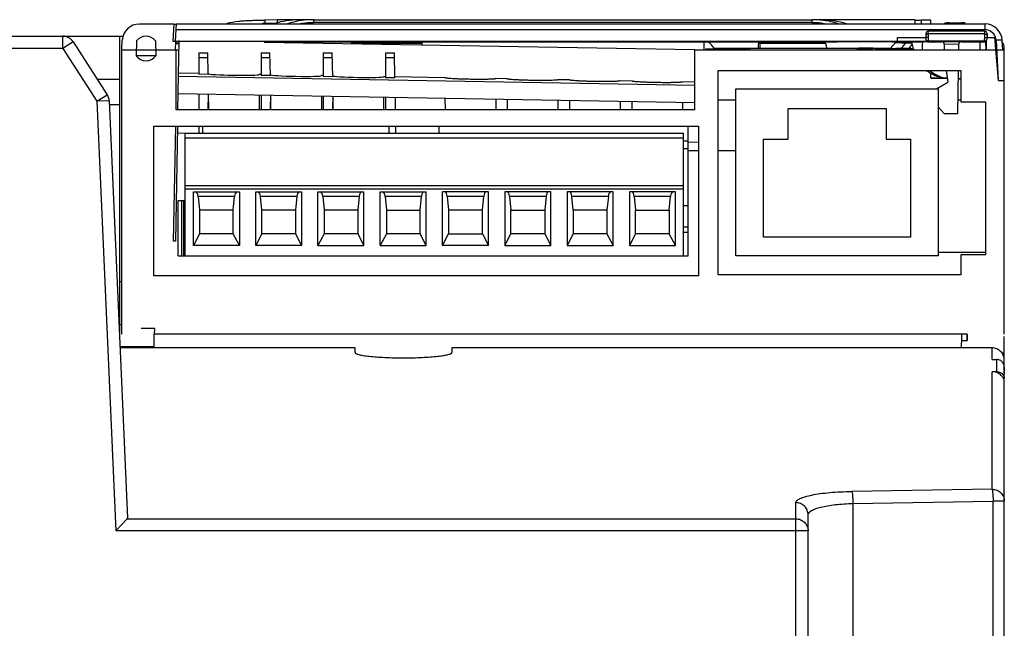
# Model space of a CAD drawing. Header units: millimetres. Extents: x 27 to 207, y 56 to 268.
# Tile 4 of 4: x 127 to 207, y 218 to 268. Entities that reach past the tile are written whole.
import ezdxf

# ---------------------------------------------------------------- set-up
doc = ezdxf.new("R2010")
doc.units = ezdxf.units.MM
doc.header["$LTSCALE"] = 20.999771
doc.layers.get('0').update_dxf_attribs({"linetype": 'CONTINUOUS'})

msp = doc.modelspace()

# ---------------------------------------------------------------- linework, layer by layer
at = {"color": 7}
for p, q in [((139.232, 267.438), (136.435, 267.438)), ((139.232, 267.438), (139.158, 266.038)), ((139.432, 267.441), (139.358, 266.042)), ((139.432, 267.441), (205.404, 267.441)), ((146.264, 267.728), (146.172, 267.726)), ((146.672, 267.468), (146.457, 267.465)), ((146.777, 267.469), (146.672, 267.468)), ((147.672, 267.778), (146.674, 267.765)), ((146.674, 267.765), (146.674, 267.465)), ((147.462, 267.478), (146.777, 267.469)), ((147.672, 267.778), (147.672, 267.529)), ((149.437, 267.778), (147.672, 267.778)), ((149.479, 267.778), (149.437, 267.777)), ((150.567, 267.79), (150.559, 267.79)), ((150.642, 267.79), (150.567, 267.79)), ((150.642, 267.778), (150.567, 267.778)), ((150.642, 267.79), (150.642, 267.572)), ((150.642, 267.79), (191.306, 267.79)), ((191.306, 267.572), (150.642, 267.572)), ((191.306, 267.572), (191.306, 267.79)), ((191.381, 267.79), (191.306, 267.79)), ((191.389, 267.79), (191.381, 267.79)), ((191.861, 267.785), (191.381, 267.79)), ((191.902, 267.784), (191.861, 267.785)), ((191.941, 267.784), (191.902, 267.784)), ((191.941, 267.784), (191.902, 267.784)), ((198.437, 267.776), (197.701, 267.778)), ((199.694, 267.441), (199.694, 267.768)), ((200.222, 267.441), (200.222, 267.749)), ((200.974, 267.441), (200.974, 267.742)), ((202.474, 267.543), (203.474, 267.543)), ((205.404, 266.968), (205.404, 267.441)), ((205.405, 266.968), (139.407, 266.968)), ((200.579, 266.646), (200.574, 266.345)), ((200.579, 266.646), (200.579, 266.646)), ((200.776, 266.63), (200.774, 266.345)), ((200.776, 266.63), (200.779, 266.842)), ((205.371, 266.63), (200.776, 266.63)), ((205.369, 266.842), (200.779, 266.842)), ((205.369, 266.842), (205.369, 266.821)), ((205.369, 266.842), (205.371, 266.63)), ((205.569, 266.646), (205.574, 266.345)), ((205.569, 266.646), (205.569, 266.646)), ((27.974, 266.443), (135.037, 266.443)), ((130.198, 265.443), (130.198, 266.443)), ((131.038, 265.984), (130.198, 265.443)), ((131.038, 265.984), (133.814, 261.675)), ((134.838, 242.24), (134.838, 266.443)), ((134.997, 265.341), (135.037, 266.111)), ((136.195, 266.07), (136.174, 264.842)), ((137.753, 266.07), (137.774, 264.842)), ((139.158, 266.038), (139.358, 266.038)), ((139.358, 266.042), (200.776, 266.042)), ((139.374, 266.038), (139.362, 265.344)), ((139.371, 265.844), (139.649, 265.844)), ((139.374, 265.972), (139.654, 265.972)), ((139.654, 266.087), (139.555, 260.441)), ((146.601, 265.966), (181.749, 265.353)), ((148.594, 265.991), (193.354, 265.991)), ((159.474, 265.843), (153.667, 265.843)), ((159.474, 265.991), (159.474, 265.741)), ((182.474, 265.991), (182.474, 265.343)), ((186.918, 265.879), (186.963, 265.881)), ((186.973, 265.991), (186.963, 265.881)), ((186.963, 265.881), (192.141, 265.882)), ((187.064, 265.477), (187.064, 265.878)), ((192.085, 265.991), (192.141, 265.882)), ((192.141, 265.882), (192.393, 265.881)), ((198.128, 265.968), (199.407, 265.968)), ((198.274, 266.042), (198.274, 266.342)), ((198.274, 266.342), (200.574, 266.342)), ((198.274, 266.042), (198.274, 266.042)), ((200.574, 266.345), (200.576, 266.241)), ((200.774, 266.345), (200.776, 266.045)), ((205.37, 266.045), (200.776, 266.045)), ((201.874, 265.994), (201.874, 266.001)), ((201.874, 266.001), (203.47, 266.001)), ((202.074, 265.806), (203.271, 265.808)), ((202.074, 265.806), (202.074, 265.343)), ((203.262, 265.343), (203.271, 265.808)), ((203.47, 266.001), (203.47, 265.994)), ((205.177, 265.988), (205.385, 265.989)), ((205.483, 266.042), (205.372, 266.042)), ((205.468, 265.989), (205.475, 266.014)), ((205.49, 265.343), (205.468, 265.989)), ((205.483, 266.042), (205.508, 265.343)), ((205.572, 266.241), (205.574, 266.345)), ((205.574, 266.342), (206.168, 266.342)), ((206.168, 266.342), (206.474, 262.842)), ((206.303, 266.115), (206.474, 262.842)), ((206.843, 265.336), (206.802, 266.114)), ((130.198, 265.443), (26.974, 265.443)), ((130.198, 265.443), (132.974, 261.133)), ((134.974, 265.343), (134.974, 242.143)), ((134.974, 265.343), (139.641, 265.343)), ((139.432, 260.443), (139.432, 265.343)), ((141.274, 265.097), (141.274, 263.335)), ((141.274, 265.097), (142.007, 265.097)), ((142.038, 263.322), (142.007, 265.097)), ((146.354, 265.097), (146.354, 263.244)), ((146.354, 265.097), (147.087, 265.097)), ((147.119, 263.23), (147.087, 265.097)), ((151.434, 265.097), (151.434, 263.152)), ((151.434, 265.097), (152.167, 265.097)), ((152.201, 263.138), (152.167, 265.097)), ((156.514, 265.097), (156.514, 263.061)), ((156.514, 265.097), (157.247, 265.097)), ((157.282, 263.047), (157.247, 265.097)), ((181.749, 260.443), (181.749, 265.343)), ((181.749, 265.343), (206.974, 265.343)), ((182.609, 265.417), (182.891, 265.418)), ((182.891, 265.418), (182.909, 265.418)), ((182.893, 265.402), (183.146, 265.401)), ((182.909, 265.418), (183.234, 265.419)), ((183.146, 265.401), (183.194, 265.401)), ((183.234, 265.419), (183.293, 265.419)), ((183.263, 265.343), (183.263, 265.415)), ((183.293, 265.419), (183.394, 265.419)), ((183.394, 265.419), (183.854, 265.42)), ((183.854, 265.42), (184.148, 265.42)), ((184.148, 265.42), (184.416, 265.42)), ((184.416, 265.42), (184.699, 265.421)), ((184.586, 265.474), (184.629, 265.474)), ((184.629, 265.474), (185.457, 265.476)), ((184.699, 265.421), (185.005, 265.421)), ((184.774, 265.442), (184.875, 265.444)), ((185.005, 265.421), (185.472, 265.421)), ((185.472, 265.421), (185.847, 265.422)), ((185.508, 265.441), (185.51, 265.441)), ((185.858, 265.441), (185.592, 265.441)), ((185.847, 265.422), (185.954, 265.422)), ((185.858, 265.441), (185.963, 265.442)), ((185.954, 265.422), (185.981, 265.422)), ((185.981, 265.422), (186.022, 265.422)), ((186.012, 265.343), (186.012, 265.474)), ((186.022, 265.422), (186.042, 265.422)), ((186.042, 265.422), (186.079, 265.422)), ((186.079, 265.422), (186.17, 265.422)), ((186.17, 265.422), (186.182, 265.422)), ((186.178, 265.422), (186.247, 265.422)), ((186.247, 265.422), (186.274, 265.422)), ((186.886, 265.475), (187.059, 265.475)), ((192.513, 265.48), (193.622, 265.479)), ((195.012, 265.343), (195.012, 265.474)), ((195.615, 265.476), (196.18, 265.475)), ((196.18, 265.475), (196.329, 265.474)), ((196.474, 265.454), (196.474, 265.343)), ((199.548, 265.391), (196.474, 265.391)), ((196.535, 265.438), (196.585, 265.438)), ((197.875, 265.44), (197.958, 265.441)), ((199.555, 265.365), (199.631, 265.346)), ((199.572, 265.37), (199.631, 265.346)), ((199.631, 265.346), (199.638, 265.343)), ((199.631, 265.346), (199.637, 265.343)), ((206.974, 242.143), (206.974, 265.427)), ((137.774, 264.842), (136.174, 264.842)), ((142.014, 264.671), (141.274, 264.671)), ((147.094, 264.671), (146.354, 264.671)), ((152.174, 264.671), (151.434, 264.671)), ((157.254, 264.671), (156.514, 264.671)), ((139.608, 263.461), (141.274, 263.432)), ((142.053, 263.391), (142.053, 263.418)), ((183.64, 246.98), (183.64, 263.643)), ((183.64, 263.643), (203.436, 263.643)), ((200.668, 263.641), (200.667, 263.575)), ((200.974, 263.043), (200.981, 263.433)), ((202.245, 263.643), (202.374, 262.682)), ((203.172, 260.15), (203.233, 263.643)), ((203.436, 263.643), (203.436, 261.092)), ((132.998, 262.942), (134.838, 262.942)), ((139.603, 263.18), (181.749, 262.444)), ((142.038, 263.322), (141.274, 263.335)), ((146.195, 263.346), (146.195, 263.319)), ((146.195, 263.346), (146.354, 263.343)), ((147.119, 263.23), (146.354, 263.244)), ((147.133, 263.302), (147.133, 263.329)), ((151.275, 263.257), (151.275, 263.23)), ((151.275, 263.257), (151.434, 263.254)), ((152.201, 263.138), (151.434, 263.152)), ((152.213, 263.214), (152.213, 263.241)), ((156.355, 263.168), (156.355, 263.141)), ((156.355, 263.168), (156.514, 263.166)), ((157.282, 263.047), (156.514, 263.061)), ((157.281, 263.152), (161.358, 263.081)), ((161.353, 263.054), (161.358, 263.081)), ((161.353, 263.052), (161.353, 263.054)), ((165.495, 263.009), (165.495, 262.982)), ((165.495, 263.009), (166.433, 262.992)), ((166.433, 262.965), (166.433, 262.992)), ((170.575, 262.92), (170.575, 262.893)), ((170.575, 262.92), (171.513, 262.904)), ((171.513, 262.877), (171.513, 262.904)), ((175.655, 262.831), (175.655, 262.805)), ((175.655, 262.831), (176.593, 262.815)), ((176.593, 262.788), (176.593, 262.815)), ((180.735, 262.743), (180.735, 262.716)), ((180.735, 262.743), (181.749, 262.725)), ((200.974, 263.02), (200.974, 263.043)), ((202.27, 263.014), (200.974, 263.043)), ((200.974, 263.02), (202.333, 262.989)), ((201.44, 262.143), (202.374, 262.682)), ((203.221, 262.982), (203.321, 262.981)), ((203.221, 262.969), (203.436, 262.964)), ((203.264, 262.982), (203.321, 262.981)), ((139.579, 261.783), (181.749, 261.047)), ((185.079, 248.543), (185.079, 262.143)), ((185.079, 262.143), (201.589, 262.143)), ((201.589, 262.143), (201.589, 248.543)), ((132.974, 261.133), (133.814, 261.675)), ((133.973, 261.177), (132.974, 261.133)), ((132.974, 261.133), (134.503, 226.107)), ((133.973, 261.177), (135.46, 227.126)), ((141.274, 261.753), (141.274, 260.443)), ((142.053, 260.443), (142.053, 261.077)), ((142.088, 260.456), (142.065, 261.739)), ((146.195, 261.667), (146.195, 260.443)), ((146.354, 261.664), (146.354, 260.443)), ((147.133, 260.443), (147.133, 261.077)), ((147.168, 260.443), (147.147, 261.651)), ((151.275, 261.579), (151.275, 260.443)), ((151.434, 261.576), (151.434, 260.443)), ((152.213, 260.443), (152.213, 261.077)), ((152.248, 260.443), (152.228, 261.562)), ((156.355, 261.49), (156.355, 260.443)), ((156.514, 261.487), (156.514, 260.443)), ((157.328, 260.443), (157.31, 261.473)), ((161.354, 261.403), (161.365, 260.443)), ((161.39, 260.443), (161.378, 261.403)), ((165.495, 261.33), (165.495, 260.443)), ((166.433, 261.314), (166.433, 260.443)), ((170.575, 261.242), (170.575, 260.443)), ((171.513, 261.225), (171.513, 260.443)), ((175.655, 261.153), (175.655, 260.443)), ((176.593, 261.137), (176.593, 260.443)), ((180.735, 261.064), (180.735, 260.443)), ((183.64, 261.243), (185.079, 261.243)), ((203.191, 261.243), (203.436, 261.243)), ((203.436, 261.092), (205.431, 261.092)), ((205.431, 261.092), (205.431, 248.615)), ((133.973, 260.876), (134.838, 260.876)), ((181.749, 260.443), (139.432, 260.443)), ((189.334, 258.043), (189.334, 260.543)), ((189.334, 260.543), (197.334, 260.543)), ((197.334, 260.543), (197.334, 258.043)), ((202.074, 260.15), (201.589, 260.687)), ((202.074, 260.15), (203.172, 260.15)), ((137.622, 246.89), (137.622, 259.117)), ((137.622, 259.117), (182.026, 259.117)), ((139.231, 249.718), (139.395, 259.117)), ((139.532, 259.117), (139.368, 249.716)), ((141.274, 259.117), (141.274, 258.543)), ((141.574, 259.117), (141.574, 258.543)), ((156.814, 258.543), (156.814, 259.117)), ((157.361, 258.543), (157.351, 259.117)), ((160.864, 259.117), (160.864, 258.543)), ((181.184, 248.543), (181.184, 259.117)), ((182.026, 259.117), (182.026, 246.89)), ((139.522, 258.556), (140.174, 258.545)), ((140.174, 248.543), (140.174, 258.543)), ((140.174, 258.543), (180.814, 258.543)), ((180.814, 258.13), (140.174, 258.13)), ((180.814, 248.543), (180.814, 258.543)), ((180.814, 257.921), (181.184, 257.921)), ((181.182, 257.829), (182.026, 257.814)), ((187.334, 250.043), (187.334, 258.043)), ((187.334, 258.043), (189.334, 258.043)), ((197.334, 258.043), (199.334, 258.043)), ((199.334, 258.043), (199.334, 250.043)), ((180.814, 257.288), (181.184, 257.288)), ((181.184, 257.119), (182.026, 257.119)), ((183.64, 257.119), (185.079, 257.119)), ((140.174, 254.273), (180.814, 254.273)), ((180.814, 253.973), (140.174, 253.973)), ((139.604, 248.543), (139.604, 253.043)), ((139.604, 253.043), (140.174, 253.043)), ((139.867, 253.043), (139.867, 248.543)), ((140.045, 253.043), (140.045, 248.543)), ((140.839, 249.385), (140.839, 253.743)), ((140.839, 253.743), (144.589, 253.743)), ((141.227, 253.372), (141.339, 252.263)), ((144.201, 253.372), (141.227, 253.372)), ((144.089, 252.263), (144.201, 253.372)), ((144.589, 253.743), (144.589, 249.385)), ((145.919, 249.385), (145.919, 253.743)), ((145.919, 253.743), (149.669, 253.743)), ((146.419, 252.263), (146.307, 253.372)), ((149.281, 253.372), (146.307, 253.372)), ((149.281, 253.372), (149.169, 252.263)), ((149.669, 253.743), (149.669, 249.385)), ((150.999, 249.385), (150.999, 253.743)), ((150.999, 253.743), (154.749, 253.743)), ((151.387, 253.372), (151.499, 252.263)), ((154.361, 253.372), (151.387, 253.372)), ((154.361, 253.372), (154.249, 252.263)), ((154.749, 249.385), (154.749, 253.743)), ((156.079, 249.385), (156.079, 253.743)), ((156.079, 253.743), (159.829, 253.743)), ((156.467, 253.372), (156.579, 252.263)), ((159.441, 253.372), (156.467, 253.372)), ((159.329, 252.263), (159.441, 253.372)), ((159.829, 249.385), (159.829, 253.743)), ((161.159, 249.385), (161.159, 253.743)), ((164.909, 253.743), (161.159, 253.743)), ((161.547, 253.372), (161.659, 252.263)), ((164.521, 253.372), (161.547, 253.372)), ((164.409, 252.263), (164.521, 253.372)), ((164.909, 249.385), (164.909, 253.743)), ((166.239, 253.743), (166.239, 249.385)), ((169.989, 253.743), (166.239, 253.743)), ((166.627, 253.372), (166.739, 252.263)), ((169.601, 253.372), (166.627, 253.372)), ((169.601, 253.372), (169.489, 252.263)), ((169.989, 249.385), (169.989, 253.743)), ((171.319, 253.743), (171.319, 249.385)), ((175.069, 253.743), (171.319, 253.743)), ((171.819, 252.263), (171.707, 253.372)), ((174.681, 253.372), (171.707, 253.372)), ((174.681, 253.372), (174.569, 252.263)), ((175.069, 249.385), (175.069, 253.743)), ((176.399, 253.743), (176.399, 249.385)), ((180.149, 253.743), (176.399, 253.743)), ((176.787, 253.372), (176.899, 252.263)), ((179.761, 253.372), (176.787, 253.372)), ((179.649, 252.263), (179.761, 253.372)), ((180.149, 249.385), (180.149, 253.743)), ((141.339, 252.263), (141.339, 250.313)), ((144.089, 252.263), (141.339, 252.263)), ((144.089, 250.313), (144.089, 252.263)), ((146.419, 250.313), (146.419, 252.263)), ((149.169, 252.263), (146.419, 252.263)), ((149.169, 252.263), (149.169, 250.313)), ((151.499, 252.263), (151.499, 250.313)), ((154.249, 252.263), (151.499, 252.263)), ((154.249, 252.263), (154.249, 250.313)), ((156.579, 252.263), (156.579, 250.313)), ((156.579, 252.263), (159.329, 252.263)), ((159.329, 250.313), (159.329, 252.263)), ((161.659, 252.263), (161.659, 250.313)), ((164.409, 252.263), (161.659, 252.263)), ((164.409, 250.313), (164.409, 252.263)), ((166.739, 250.313), (166.739, 252.263)), ((166.739, 252.263), (169.489, 252.263)), ((169.489, 252.263), (169.489, 250.313)), ((171.819, 252.263), (171.819, 250.313)), ((174.569, 252.263), (171.819, 252.263)), ((174.569, 252.263), (174.569, 250.313)), ((176.899, 250.313), (176.899, 252.263)), ((176.899, 252.263), (179.649, 252.263)), ((179.649, 252.263), (179.649, 250.313)), ((181.184, 252.598), (180.814, 252.598)), ((181.184, 250.863), (180.814, 250.863)), ((141.339, 250.313), (140.839, 249.385)), ((144.089, 250.313), (141.339, 250.313)), ((144.589, 249.385), (144.089, 250.313)), ((146.419, 250.313), (145.919, 249.385)), ((149.169, 250.313), (146.419, 250.313)), ((149.169, 250.313), (149.669, 249.385)), ((151.499, 250.313), (150.999, 249.385)), ((154.249, 250.313), (151.499, 250.313)), ((154.249, 250.313), (154.749, 249.385)), ((156.579, 250.313), (156.079, 249.385)), ((159.329, 250.313), (156.579, 250.313)), ((159.829, 249.385), (159.329, 250.313)), ((161.159, 249.385), (161.659, 250.313)), ((161.659, 250.313), (164.409, 250.313)), ((164.409, 250.313), (164.909, 249.385)), ((166.239, 249.385), (166.739, 250.313)), ((169.489, 250.313), (166.739, 250.313)), ((169.489, 250.313), (169.989, 249.385)), ((171.819, 250.313), (171.319, 249.385)), ((174.569, 250.313), (171.819, 250.313)), ((174.569, 250.313), (175.069, 249.385)), ((176.899, 250.313), (176.399, 249.385)), ((179.649, 250.313), (176.899, 250.313)), ((180.149, 249.385), (179.649, 250.313)), ((181.184, 250.443), (180.814, 250.443)), ((199.334, 250.043), (187.334, 250.043)), ((139.368, 249.716), (139.231, 249.718)), ((144.589, 249.385), (140.839, 249.385)), ((149.669, 249.385), (145.919, 249.385)), ((150.999, 249.385), (154.749, 249.385)), ((156.079, 249.385), (159.829, 249.385)), ((164.909, 249.385), (161.159, 249.385)), ((166.239, 249.385), (169.989, 249.385)), ((171.319, 249.385), (175.069, 249.385)), ((176.399, 249.385), (180.149, 249.385)), ((139.604, 248.543), (181.184, 248.543)), ((201.589, 248.543), (185.079, 248.543)), ((201.589, 248.843), (205.431, 248.843)), ((203.436, 248.615), (203.436, 246.98)), ((205.431, 248.615), (203.436, 248.615)), ((182.026, 246.89), (137.622, 246.89)), ((203.436, 246.98), (183.64, 246.98)), ((134.838, 246.434), (134.974, 246.434)), ((134.974, 242.899), (134.838, 242.899)), ((137.687, 242.617), (136.574, 242.617)), ((137.656, 242.153), (137.687, 242.617)), ((137.602, 242.15), (137.601, 241.022)), ((203.943, 242.15), (137.602, 242.15)), ((203.943, 241.632), (203.943, 242.15)), ((206.974, 201.443), (206.974, 241.943)), ((137.59, 241.121), (134.853, 241.121)), ((154.023, 241.022), (134.853, 241.022)), ((137.59, 241.121), (137.59, 241.022)), ((154.028, 240.646), (154.021, 241.022)), ((161.927, 241.022), (161.92, 240.646)), ((205.974, 241.022), (161.925, 241.022)), ((203.474, 241.632), (203.943, 241.632)), ((205.974, 240.076), (205.974, 241.022)), ((206.974, 240.586), (206.737, 240.586)), ((205.974, 240.076), (206.374, 240.076)), ((206.374, 239.077), (206.374, 240.076)), ((206.374, 239.077), (205.974, 239.077)), ((205.974, 229.499), (205.974, 239.077)), ((206.894, 238.549), (206.974, 238.548)), ((205.974, 229.499), (194.538, 229.318)), ((189.974, 216.943), (189.974, 228.403)), ((194.625, 228.334), (206.061, 228.515)), ((194.625, 228.334), (194.625, 216.943)), ((206.974, 228.515), (206.061, 228.515)), ((206.061, 207.443), (206.061, 228.515)), ((190.974, 216.943), (190.974, 227.42)), ((134.503, 226.107), (135.443, 227.089)), ((135.443, 227.089), (189.974, 227.089)), ((190.974, 226.107), (134.503, 226.107))]:
    msp.add_line(p, q, dxfattribs=at)
for centre, radius, start, end in [((136.436, 266.037), 1.4, 90.0076, 176.99707), ((149.32, 132.609), 135.153, 91.12433, 91.29845), ((148.494, 260.675), 7.089, 104.99836, 106.69742), ((149.522, 260.552), 7.225, 90.67741, 106.5695), ((191.31, 260.794), 6.997, 84.8275, 89.35309), ((201.366, 521.241), 253.494, 269.62082, 269.74126), ((205.404, 266.041), 1.4, 3.00514, 89.99393), ((200.779, 266.642), 0.2, 90, 178.99877), ((205.369, 266.642), 0.2, 1.00041, 89.99999), ((205.403, 266.061), 0.907, 73.68469, 89.90471), ((205.405, 266.068), 0.899, 2.96618, 73.67128), ((130.198, 265.443), 1, 32.79095, 90), ((136.974, 265.442), 1, 38.8713, 141.1287), ((156.534, -504.056), 770.088, 90.590714, 90.738999), ((195.513, 265.285), 8.616, 175.21909, 176.04361), ((199.393, 264.356), 2.015, 126.96114, 146.56007), ((206.702, 267.379), 7.429, 190.86953, 195.91276), ((201.118, 86.455), 179.534, 90.13012, 90.26389), ((201.873, 265.801), 0.201, 1.52465, 89.86933), ((203.471, 265.801), 0.2, 90.12127, 177.99428), ((205.157, 367.754), 101.766, 269.89481, 270.01161), ((205.958, 265.427), 1.016, 0, 36.60124), ((186.859, 636.295), 370.838, 269.71759, 269.86689), ((196.054, 521.121), 255.687, 270.1093, 270.31561), ((200.849, 264.338), 2.006, 134.43121, 146.61599), ((136.974, 265.442), 1, 216.86838, 323.13162), ((202.43, 265.879), 2.901, 230.45612, 232.56343), ((202.516, 265.91), 2.927, 230.83875, 236.10728), ((202.504, 265.89), 2.907, 230.84429, 232.61142), ((202.522, 265.912), 2.935, 232.59069, 236.09371), ((202.597, 266.246), 3.257, 238.27802, 240.11419), ((202.733, 265.801), 2.832, 230.01316, 231.31838), ((203.263, 265.68), 2.698, 270.03037, 271.21195), ((203.262, 265.696), 2.714, 271.21312, 273.67898), ((203.32, 266.05), 3.069, 270.00661, 272.16724), ((132.974, 261.133), 1, 2.5, 32.79095), ((205.952, 240.014), 1.022, 0.07783, 16.25917)]:
    msp.add_arc(centre, radius, start, end, dxfattribs=at)
for centre, major_axis, ratio, start_param, end_param in [((139.231, 267.438), (0.2, 0), 0.002007, -1.569883, 0), ((202.474, 266.043), (1.5, 0), 1, 1.570796, 1.83998), ((203.474, 266.043), (1.5, 0), 1, 1.353152, 1.570796), ((139.158, 266.038), (0.2, 0), 0.002007, -1.569883, 0), ((200.776, 266.242), (0, 0.2), 0.999967, -4.175378, -3.141593), ((205.372, 266.242), (0, 0.2), 0.999967, -3.141593, -1.58825), ((196.641, 259.15), (0, 6.3), 0.999967, 6.103817, 6.129976), ((144.124, 263.355), (2.071, -0.036), 0.044909, -3.140807, 0.000785), ((149.204, 263.266), (2.071, -0.036), 0.044909, -3.140807, 0.000785), ((154.284, 263.178), (2.071, -0.036), 0.044909, -3.140807, 0.000785), ((144.124, 261.077), (2.071, 0), 0.697526, 3.001416, 3.141593), ((149.204, 261.077), (2.071, 0), 0.697526, 3.001416, 3.141593), ((154.284, 261.077), (2.071, 0), 0.697526, 3.001416, 3.141593), ((141.045, 253.243), (0, 0.5), 0.377358, -1.308997, 0), ((144.383, 253.243), (0, 0.5), 0.377358, 0, 1.308997), ((146.125, 253.243), (0, 0.5), 0.377358, -1.308997, 0), ((149.463, 253.243), (0, 0.5), 0.377358, 0, 1.308997), ((151.205, 253.243), (0, 0.5), 0.377358, -1.308997, 0), ((154.543, 253.243), (0, 0.5), 0.377358, 0, 1.308997), ((156.285, 253.243), (0, 0.5), 0.377358, -1.308997, 0), ((159.623, 253.243), (0, 0.5), 0.377358, 0, 1.308997), ((161.365, 253.243), (0, 0.5), 0.377358, -1.308997, 0), ((164.703, 253.243), (0, 0.5), 0.377358, 0, 1.308997), ((166.445, 253.243), (0, 0.5), 0.377358, -1.308997, 0), ((169.783, 253.243), (0, 0.5), 0.377358, 0, 1.308997), ((171.525, 253.243), (0, 0.5), 0.377358, -1.308997, 0), ((174.863, 253.243), (0, 0.5), 0.377358, 0, 1.308997), ((176.605, 253.243), (0, 0.5), 0.377358, -1.308997, 0), ((179.943, 253.243), (0, 0.5), 0.377358, 0, 1.308997)]:
    msp.add_ellipse(centre, major_axis=major_axis, ratio=ratio, start_param=start_param, end_param=end_param, dxfattribs=at)
for points, knots in [([(146.172, 267.726), (146.014, 267.722), (145.72, 267.715), (145.284, 267.699), (144.887, 267.678), (144.312, 267.624), (143.882, 267.545), (143.576, 267.468)], [0, 0, 0, 0, 0.181495, 0.336891, 0.500499, 0.637528, 1, 1, 1, 1]), ([(149.45, 267.687), (149.37, 267.673), (149.055, 267.611), (148.746, 267.526), (148.52, 267.448)], [0, 0, 0, 0, 0.254019, 1, 1, 1, 1]), ([(149.423, 267.446), (149.521, 267.467), (149.924, 267.541), (150.334, 267.572), (150.642, 267.572)], [0, 0, 0, 0, 0.246391, 1, 1, 1, 1]), ([(150.559, 267.79), (150.465, 267.789), (150.094, 267.777), (149.724, 267.736), (149.45, 267.687)], [0, 0, 0, 0, 0.251846, 1, 1, 1, 1]), ([(150.567, 267.79), (150.472, 267.789), (150.109, 267.785), (149.745, 267.781), (149.476, 267.778)], [0, 0, 0, 0, 0.260229, 1, 1, 1, 1]), ([(191.306, 267.572), (191.41, 267.572), (191.818, 267.562), (192.226, 267.51), (192.525, 267.446)], [0, 0, 0, 0, 0.253027, 1, 1, 1, 1]), ([(194.115, 267.448), (193.942, 267.5), (193.232, 267.686), (192.495, 267.778), (191.941, 267.784)], [0, 0, 0, 0, 0.245207, 1, 1, 1, 1]), ([(193.428, 267.448), (193.311, 267.488), (192.826, 267.638), (192.323, 267.727), (191.941, 267.762)], [0, 0, 0, 0, 0.244313, 1, 1, 1, 1]), ([(197.701, 267.778), (197.303, 267.779), (195.384, 267.783), (193.464, 267.784), (191.942, 267.784)], [0, 0, 0, 0, 0.207238, 1, 1, 1, 1]), ([(199.694, 267.768), (199.694, 267.768), (199.691, 267.768), (199.688, 267.769), (199.681, 267.768), (199.668, 267.769), (199.645, 267.769), (199.61, 267.77), (199.565, 267.771), (199.51, 267.771), (199.445, 267.772), (199.339, 267.772), (199.182, 267.773), (198.966, 267.774), (198.714, 267.776), (198.533, 267.776), (198.437, 267.776)], [0, 0, 0, 0, 0.001031, 0.004052, 0.009073, 0.016094, 0.036122, 0.064112, 0.100037, 0.143869, 0.195554, 0.255014, 0.396941, 0.569007, 0.770367, 1, 1, 1, 1]), ([(200.974, 267.742), (200.974, 267.743), (200.968, 267.742), (200.961, 267.744), (200.945, 267.743), (200.924, 267.744), (200.897, 267.744), (200.865, 267.745), (200.826, 267.745), (200.763, 267.746), (200.67, 267.747), (200.54, 267.748), (200.389, 267.748), (200.28, 267.749), (200.222, 267.749)], [0, 0, 0, 0, 0.004014, 0.01592, 0.035726, 0.063421, 0.098991, 0.14242, 0.193678, 0.25273, 0.394059, 0.56609, 0.768292, 1, 1, 1, 1]), ([(200.776, 266.63), (200.749, 266.63), (200.695, 266.618), (200.609, 266.565), (200.576, 266.489), (200.576, 266.443)], [0, 0, 0, 0, 0.268462, 0.537789, 1, 1, 1, 1]), ([(205.374, 266.345), (205.374, 266.404), (205.373, 266.499), (205.373, 266.594), (205.371, 266.63)], [0, 0, 0, 0, 0.617835, 1, 1, 1, 1]), ([(205.371, 266.63), (205.422, 266.63), (205.525, 266.593), (205.571, 266.492), (205.572, 266.443)], [0, 0, 0, 0, 0.508779, 1, 1, 1, 1]), ([(186.918, 265.879), (186.916, 265.849), (186.907, 265.716), (186.9, 265.582), (186.896, 265.478)], [0, 0, 0, 0, 0.225047, 1, 1, 1, 1]), ([(192.341, 266.003), (192.346, 265.993), (192.364, 265.953), (192.381, 265.912), (192.393, 265.881)], [0, 0, 0, 0, 0.24072, 1, 1, 1, 1]), ([(192.513, 265.48), (192.505, 265.517), (192.471, 265.652), (192.43, 265.786), (192.393, 265.881)], [0, 0, 0, 0, 0.270752, 1, 1, 1, 1]), ([(194.42, 265.979), (194.334, 265.98), (193.979, 265.984), (193.624, 265.988), (193.354, 265.991)], [0, 0, 0, 0, 0.239751, 1, 1, 1, 1]), ([(198.128, 265.968), (197.992, 265.97), (197.596, 265.972), (196.826, 265.975), (195.725, 265.977), (194.886, 265.979), (194.42, 265.979)], [0, 0, 0, 0, 0.10954, 0.320892, 0.62296, 1, 1, 1, 1]), ([(198.128, 265.968), (198.136, 265.968), (198.149, 265.967), (198.168, 265.967), (198.174, 265.966), (198.182, 265.966), (198.181, 265.965)], [0, 0, 0, 0, 0.448562, 0.764786, 0.948407, 1, 1, 1, 1]), ([(198.155, 265.93), (198.206, 265.928), (198.471, 265.918), (198.738, 265.911), (198.953, 265.906)], [0, 0, 0, 0, 0.190099, 1, 1, 1, 1]), ([(198.953, 265.906), (198.916, 265.873), (198.772, 265.736), (198.649, 265.576), (198.572, 265.448)], [0, 0, 0, 0, 0.247855, 1, 1, 1, 1]), ([(198.953, 265.906), (198.998, 265.905), (199.144, 265.9), (199.291, 265.896), (199.392, 265.89)], [0, 0, 0, 0, 0.307328, 1, 1, 1, 1]), ([(199.407, 265.978), (199.407, 265.978), (199.409, 265.978), (199.411, 265.978), (199.416, 265.979), (199.425, 265.979), (199.441, 265.98), (199.465, 265.98), (199.496, 265.981), (199.535, 265.981), (199.58, 265.982), (199.654, 265.983), (199.764, 265.983), (199.916, 265.985), (200.095, 265.986), (200.223, 265.986), (200.291, 265.987)], [0, 0, 0, 0, 0.000981, 0.003905, 0.008801, 0.015672, 0.035345, 0.062927, 0.0984, 0.141739, 0.192918, 0.251911, 0.393232, 0.565389, 0.767837, 1, 1, 1, 1]), ([(200.291, 265.987), (200.289, 265.863), (200.287, 265.634), (200.273, 265.404), (200.259, 265.3)], [0, 0, 0, 0, 0.539774, 1, 1, 1, 1]), ([(200.774, 266.345), (200.748, 266.345), (200.711, 266.345), (200.664, 266.345), (200.634, 266.345), (200.61, 266.345), (200.593, 266.345), (200.583, 266.345), (200.578, 266.345), (200.576, 266.345), (200.574, 266.345), (200.574, 266.345)], [0, 0, 0, 0, 0.382201, 0.555695, 0.70719, 0.831468, 0.923648, 0.95663, 0.980513, 0.995035, 1, 1, 1, 1]), ([(200.776, 266.045), (200.725, 266.045), (200.62, 266.086), (200.577, 266.191), (200.576, 266.241)], [0, 0, 0, 0, 0.499863, 1, 1, 1, 1]), ([(200.711, 265.988), (200.791, 265.988), (201.174, 265.989), (201.557, 265.99), (201.858, 265.99)], [0, 0, 0, 0, 0.211245, 1, 1, 1, 1]), ([(203.474, 265.99), (203.612, 265.99), (204.11, 265.99), (204.609, 265.989), (204.97, 265.989)], [0, 0, 0, 0, 0.276379, 1, 1, 1, 1]), ([(204.969, 265.989), (204.972, 265.927), (204.98, 265.689), (204.988, 265.452), (204.995, 265.277)], [0, 0, 0, 0, 0.260732, 1, 1, 1, 1]), ([(205.37, 266.045), (205.371, 266.045), (205.371, 266.048), (205.372, 266.051), (205.372, 266.059), (205.373, 266.073), (205.373, 266.099), (205.373, 266.136), (205.373, 266.18), (205.373, 266.251), (205.374, 266.307), (205.374, 266.345)], [0, 0, 0, 0, 0.00549, 0.020189, 0.044178, 0.077316, 0.169894, 0.29413, 0.445427, 0.61811, 1, 1, 1, 1]), ([(205.37, 266.045), (205.421, 266.044), (205.527, 266.085), (205.571, 266.19), (205.572, 266.241)], [0, 0, 0, 0, 0.499939, 1, 1, 1, 1]), ([(205.374, 266.345), (205.399, 266.345), (205.436, 266.345), (205.484, 266.345), (205.514, 266.345), (205.538, 266.345), (205.555, 266.345), (205.565, 266.345), (205.57, 266.345), (205.572, 266.345), (205.574, 266.345), (205.574, 266.345)], [0, 0, 0, 0, 0.382203, 0.555701, 0.707197, 0.831475, 0.923654, 0.956635, 0.980516, 0.995037, 1, 1, 1, 1]), ([(205.385, 265.989), (205.397, 265.989), (205.417, 265.989), (205.443, 265.988), (205.459, 265.99), (205.466, 265.988), (205.468, 265.989)], [0, 0, 0, 0, 0.43022, 0.743381, 0.933751, 1, 1, 1, 1]), ([(206.802, 266.114), (206.802, 266.116), (206.798, 266.118), (206.786, 266.121), (206.758, 266.124), (206.713, 266.125), (206.651, 266.126), (206.577, 266.125), (206.459, 266.123), (206.367, 266.119), (206.303, 266.115)], [0, 0, 0, 0, 0.007139, 0.022398, 0.079806, 0.172231, 0.296084, 0.446886, 0.619031, 1, 1, 1, 1]), ([(183.312, 265.466), (183.311, 265.466), (183.314, 265.466), (183.317, 265.467), (183.324, 265.467), (183.337, 265.467), (183.36, 265.468), (183.396, 265.468), (183.442, 265.469), (183.497, 265.469), (183.563, 265.47), (183.671, 265.47), (183.83, 265.471), (184.049, 265.472), (184.305, 265.473), (184.488, 265.474), (184.586, 265.474)], [0, 0, 0, 0, 0.000902, 0.003812, 0.00874, 0.015683, 0.035604, 0.063544, 0.099472, 0.143356, 0.19514, 0.254733, 0.396963, 0.56928, 0.770706, 1, 1, 1, 1]), ([(185.457, 265.476), (185.568, 265.476), (186.047, 265.477), (186.527, 265.478), (186.896, 265.478)], [0, 0, 0, 0, 0.231513, 1, 1, 1, 1]), ([(185.592, 265.441), (185.58, 265.441), (185.563, 265.441), (185.542, 265.441), (185.53, 265.441), (185.521, 265.441), (185.513, 265.441), (185.51, 265.44), (185.507, 265.441), (185.507, 265.441)], [0, 0, 0, 0, 0.427895, 0.60013, 0.742858, 0.85481, 0.93511, 0.983552, 1, 1, 1, 1]), ([(185.96, 265.442), (185.96, 265.442), (185.959, 265.442), (185.958, 265.442), (185.958, 265.442)], [0, 0, 0, 0, 0.742464, 1, 1, 1, 1]), ([(185.958, 265.442), (185.958, 265.442), (185.961, 265.442), (185.962, 265.442), (185.963, 265.442)], [0, 0, 0, 0, 0.253493, 1, 1, 1, 1]), ([(187.064, 265.477), (187.271, 265.477), (188.156, 265.478), (189.041, 265.479), (189.719, 265.479)], [0, 0, 0, 0, 0.233926, 1, 1, 1, 1]), ([(189.719, 265.479), (189.954, 265.479), (190.886, 265.479), (191.817, 265.479), (192.513, 265.478)], [0, 0, 0, 0, 0.252408, 1, 1, 1, 1]), ([(193.622, 265.479), (193.803, 265.479), (194.467, 265.478), (195.132, 265.477), (195.615, 265.476)], [0, 0, 0, 0, 0.27195, 1, 1, 1, 1]), ([(195.04, 265.452), (195.149, 265.452), (195.55, 265.451), (195.952, 265.451), (196.245, 265.45)], [0, 0, 0, 0, 0.270471, 1, 1, 1, 1]), ([(196.281, 265.465), (196.234, 265.464), (196.103, 265.463), (195.852, 265.461), (195.495, 265.46), (195.223, 265.459), (195.07, 265.459)], [0, 0, 0, 0, 0.116382, 0.32488, 0.621378, 1, 1, 1, 1]), ([(195.073, 265.462), (195.108, 265.462), (195.173, 265.462), (195.265, 265.463), (195.342, 265.463), (195.399, 265.464), (195.437, 265.464), (195.46, 265.464), (195.479, 265.465), (195.496, 265.465), (195.507, 265.465), (195.514, 265.465), (195.518, 265.465), (195.521, 265.466), (195.523, 265.466), (195.525, 265.466), (195.525, 265.466), (195.525, 265.466)], [0, 0, 0, 0, 0.231601, 0.433705, 0.605696, 0.747071, 0.806165, 0.857472, 0.90095, 0.936556, 0.964267, 0.975159, 0.984076, 0.991015, 0.995977, 0.998965, 1, 1, 1, 1]), ([(196.276, 265.457), (196.27, 265.457), (196.26, 265.457), (196.245, 265.457), (196.239, 265.459), (196.233, 265.458), (196.233, 265.459)], [0, 0, 0, 0, 0.436241, 0.748266, 0.936003, 1, 1, 1, 1]), ([(196.961, 265.45), (196.812, 265.451), (196.584, 265.452), (196.356, 265.454), (196.276, 265.457)], [0, 0, 0, 0, 0.650799, 1, 1, 1, 1]), ([(196.329, 265.474), (196.434, 265.474), (196.632, 265.474), (196.91, 265.473), (197.148, 265.472), (197.32, 265.471), (197.437, 265.47), (197.509, 265.469), (197.57, 265.469), (197.62, 265.468), (197.658, 265.468), (197.684, 265.467), (197.698, 265.467), (197.706, 265.467), (197.708, 265.466), (197.712, 265.466), (197.711, 265.466)], [0, 0, 0, 0, 0.228802, 0.430013, 0.602317, 0.7447, 0.804394, 0.856276, 0.90026, 0.936294, 0.96433, 0.984318, 0.99128, 0.996212, 0.999113, 1, 1, 1, 1]), ([(197.487, 265.447), (197.439, 265.447), (197.263, 265.448), (197.088, 265.449), (196.961, 265.45)], [0, 0, 0, 0, 0.274288, 1, 1, 1, 1]), ([(197.627, 265.454), (197.682, 265.453), (197.997, 265.451), (198.312, 265.449), (198.572, 265.448)], [0, 0, 0, 0, 0.175719, 1, 1, 1, 1]), ([(197.984, 265.441), (197.986, 265.442), (197.987, 265.442), (197.99, 265.442), (197.99, 265.442)], [0, 0, 0, 0, 0.746895, 1, 1, 1, 1]), ([(199.073, 265.44), (199.024, 265.439), (198.705, 265.436), (198.386, 265.435), (198.115, 265.434)], [0, 0, 0, 0, 0.153035, 1, 1, 1, 1]), ([(198.572, 265.448), (198.619, 265.448), (198.706, 265.447), (198.828, 265.446), (198.931, 265.446), (199.017, 265.445), (199.076, 265.444), (199.114, 265.444), (199.135, 265.444), (199.151, 265.443), (199.164, 265.443), (199.168, 265.442), (199.174, 265.443), (199.174, 265.442)], [0, 0, 0, 0, 0.232256, 0.434912, 0.607342, 0.748921, 0.859169, 0.902476, 0.937875, 0.965343, 0.984861, 0.996408, 1, 1, 1, 1]), ([(199.264, 265.482), (199.291, 265.473), (199.395, 265.439), (199.497, 265.401), (199.572, 265.37)], [0, 0, 0, 0, 0.259048, 1, 1, 1, 1]), ([(200.884, 263.48), (200.988, 263.417), (201.436, 263.174), (201.941, 263.033), (202.328, 262.996)], [0, 0, 0, 0, 0.238315, 1, 1, 1, 1]), ([(200.964, 263.59), (201.157, 263.436), (201.586, 263.176), (202.068, 263.041), (202.312, 263.008)], [0, 0, 0, 0, 0.501435, 1, 1, 1, 1]), ([(165.495, 262.982), (165.495, 262.977), (165.478, 262.969), (165.451, 262.963), (165.4, 262.955), (165.333, 262.948), (165.247, 262.942), (165.1, 262.933), (164.876, 262.926), (164.57, 262.92), (164.219, 262.918), (163.838, 262.919), (163.442, 262.924), (163.045, 262.933), (162.662, 262.944), (162.309, 262.958), (161.998, 262.975), (161.77, 262.99), (161.618, 263.004), (161.529, 263.013), (161.459, 263.023), (161.405, 263.032), (161.374, 263.04), (161.355, 263.047), (161.353, 263.052)], [0, 0, 0, 0, 0.003194, 0.010566, 0.022452, 0.038833, 0.05956, 0.084454, 0.145816, 0.220613, 0.306016, 0.398794, 0.495407, 0.592184, 0.685447, 0.771667, 0.847599, 0.91038, 0.93608, 0.957659, 0.974935, 0.987745, 0.996037, 1, 1, 1, 1]), ([(170.575, 262.893), (170.575, 262.889), (170.558, 262.881), (170.53, 262.874), (170.479, 262.866), (170.411, 262.86), (170.325, 262.853), (170.175, 262.845), (169.95, 262.837), (169.64, 262.831), (169.286, 262.829), (168.902, 262.83), (168.503, 262.836), (168.104, 262.844), (167.721, 262.856), (167.367, 262.871), (167.058, 262.887), (166.832, 262.903), (166.683, 262.916), (166.596, 262.926), (166.529, 262.935), (166.478, 262.945), (166.45, 262.952), (166.433, 262.961), (166.433, 262.965)], [0, 0, 0, 0, 0.003222, 0.010675, 0.022695, 0.039259, 0.060216, 0.085382, 0.14739, 0.222926, 0.309099, 0.402607, 0.499843, 0.597067, 0.690542, 0.776689, 0.852226, 0.914276, 0.939481, 0.960488, 0.977111, 0.989197, 0.99672, 1, 1, 1, 1]), ([(175.655, 262.805), (175.655, 262.8), (175.638, 262.792), (175.61, 262.786), (175.559, 262.778), (175.491, 262.771), (175.405, 262.764), (175.255, 262.756), (175.03, 262.748), (174.72, 262.742), (174.366, 262.74), (173.982, 262.742), (173.583, 262.747), (173.184, 262.756), (172.801, 262.768), (172.447, 262.782), (172.138, 262.799), (171.912, 262.814), (171.763, 262.828), (171.676, 262.837), (171.609, 262.847), (171.558, 262.856), (171.53, 262.864), (171.513, 262.872), (171.513, 262.877)], [0, 0, 0, 0, 0.003222, 0.010675, 0.022695, 0.039259, 0.060216, 0.085382, 0.14739, 0.222926, 0.309099, 0.402607, 0.499843, 0.597067, 0.690542, 0.776689, 0.852226, 0.914276, 0.939481, 0.960488, 0.977111, 0.989197, 0.99672, 1, 1, 1, 1]), ([(180.735, 262.716), (180.735, 262.711), (180.718, 262.703), (180.69, 262.697), (180.639, 262.689), (180.571, 262.682), (180.485, 262.676), (180.335, 262.667), (180.11, 262.659), (179.8, 262.654), (179.446, 262.652), (179.062, 262.653), (178.663, 262.658), (178.264, 262.667), (177.881, 262.679), (177.527, 262.693), (177.218, 262.71), (176.992, 262.726), (176.843, 262.739), (176.756, 262.749), (176.689, 262.758), (176.638, 262.768), (176.61, 262.775), (176.593, 262.784), (176.593, 262.788)], [0, 0, 0, 0, 0.003222, 0.010675, 0.022695, 0.039259, 0.060216, 0.085382, 0.14739, 0.222926, 0.309099, 0.402607, 0.499843, 0.597067, 0.690542, 0.776689, 0.852226, 0.914276, 0.939481, 0.960488, 0.977111, 0.989197, 0.99672, 1, 1, 1, 1]), ([(203.264, 262.982), (203.26, 262.982), (203.24, 262.986), (203.226, 263.004), (203.218, 263.017)], [0, 0, 0, 0, 0.20431, 1, 1, 1, 1]), ([(206.474, 262.842), (206.506, 262.842), (206.57, 262.842), (206.663, 262.842), (206.748, 262.842), (206.823, 262.842), (206.877, 262.842), (206.913, 262.842), (206.935, 262.842), (206.951, 262.841), (206.963, 262.842), (206.969, 262.841), (206.974, 262.842), (206.974, 262.841)], [0, 0, 0, 0, 0.194665, 0.382696, 0.555681, 0.707168, 0.831479, 0.881975, 0.923965, 0.956969, 0.980758, 0.995159, 1, 1, 1, 1]), ([(203.947, 242.127), (203.946, 242.087), (203.947, 241.922), (203.949, 241.756), (203.947, 241.632)], [0, 0, 0, 0, 0.244908, 1, 1, 1, 1]), ([(206.676, 240.732), (206.584, 240.823), (206.364, 240.971), (206.103, 241.022), (205.974, 241.022)], [0, 0, 0, 0, 0.500031, 1, 1, 1, 1]), ([(154.024, 240.646), (154.024, 240.631), (154.046, 240.594), (154.109, 240.557), (154.205, 240.517), (154.335, 240.479), (154.499, 240.441), (154.783, 240.39), (155.211, 240.335), (155.802, 240.283), (156.734, 240.229), (157.973, 240.204), (159.213, 240.229), (160.145, 240.283), (160.736, 240.335), (161.164, 240.39), (161.448, 240.441), (161.612, 240.479), (161.743, 240.517), (161.838, 240.557), (161.901, 240.594), (161.924, 240.631), (161.923, 240.646)], [0, 0, 0, 0, 0.005676, 0.014468, 0.027241, 0.044127, 0.06511, 0.090123, 0.151559, 0.226242, 0.311383, 0.499949, 0.688526, 0.773691, 0.848384, 0.909822, 0.934848, 0.955851, 0.972751, 0.985528, 0.994321, 1, 1, 1, 1]), ([(206.768, 239.919), (206.716, 239.967), (206.592, 240.047), (206.447, 240.076), (206.374, 240.076)], [0, 0, 0, 0, 0.492574, 1, 1, 1, 1]), ([(206.973, 239.47), (206.969, 239.553), (206.93, 239.72), (206.83, 239.861), (206.768, 239.919)], [0, 0, 0, 0, 0.492868, 1, 1, 1, 1]), ([(206.8, 238.698), (206.713, 238.808), (206.461, 239.007), (206.145, 239.077), (205.974, 239.077)], [0, 0, 0, 0, 0.44855, 1, 1, 1, 1]), ([(206.374, 239.077), (206.466, 239.077), (206.638, 239.042), (206.837, 238.907), (206.951, 238.735), (206.975, 238.609), (206.974, 238.55)], [0, 0, 0, 0, 0.314861, 0.577566, 0.798444, 1, 1, 1, 1]), ([(206.894, 238.549), (206.888, 238.561), (206.86, 238.614), (206.827, 238.663), (206.8, 238.698)], [0, 0, 0, 0, 0.243379, 1, 1, 1, 1]), ([(189.974, 228.403), (189.974, 228.432), (189.992, 228.497), (190.061, 228.583), (190.17, 228.665), (190.318, 228.744), (190.505, 228.821), (190.825, 228.925), (191.313, 229.039), (191.991, 229.149), (192.774, 229.235), (193.635, 229.294), (194.232, 229.314), (194.538, 229.318)], [0, 0, 0, 0, 0.018349, 0.040356, 0.068299, 0.103214, 0.145359, 0.19469, 0.314104, 0.45911, 0.625472, 0.807907, 1, 1, 1, 1]), ([(194.538, 229.318), (194.545, 229.305), (194.556, 229.265), (194.579, 229.148), (194.6, 228.942), (194.618, 228.653), (194.624, 228.442), (194.625, 228.334)], [0, 0, 0, 0, 0.047115, 0.123616, 0.360967, 0.673917, 1, 1, 1, 1]), ([(205.974, 229.499), (206.104, 229.499), (206.366, 229.449), (206.698, 229.23), (206.922, 228.903), (206.974, 228.643), (206.974, 228.515)], [0, 0, 0, 0, 0.251843, 0.502611, 0.751849, 1, 1, 1, 1]), ([(205.974, 229.499), (205.982, 229.484), (205.993, 229.44), (206.016, 229.316), (206.027, 229.207), (206.033, 229.125)], [0, 0, 0, 0, 0.135939, 0.35232, 1, 1, 1, 1]), ([(206.033, 229.125), (206.037, 229.079), (206.052, 228.876), (206.059, 228.673), (206.061, 228.515)], [0, 0, 0, 0, 0.225862, 1, 1, 1, 1]), ([(190.974, 227.42), (190.974, 227.543), (190.924, 227.802), (190.7, 228.136), (190.361, 228.354), (190.099, 228.403), (189.974, 228.403)], [0, 0, 0, 0, 0.238208, 0.497225, 0.757997, 1, 1, 1, 1]), ([(190.974, 227.42), (190.974, 227.562), (191.169, 227.721), (191.396, 227.836), (191.653, 227.941), (192.042, 228.054), (192.586, 228.165), (193.213, 228.251), (193.902, 228.31), (194.38, 228.33), (194.625, 228.334)], [0, 0, 0, 0, 0.109932, 0.15303, 0.202898, 0.322359, 0.466267, 0.630662, 0.81068, 1, 1, 1, 1]), ([(135.443, 227.089), (135.446, 227.092), (135.455, 227.102), (135.46, 227.116), (135.46, 227.126)], [0, 0, 0, 0, 0.289689, 1, 1, 1, 1]), ([(189.974, 227.089), (190.104, 227.089), (190.366, 227.038), (190.698, 226.821), (190.922, 226.494), (190.974, 226.235), (190.974, 226.107)], [0, 0, 0, 0, 0.2521, 0.502974, 0.752106, 1, 1, 1, 1])]:
    msp.add_open_spline(points, degree=3, knots=knots, dxfattribs=at)
for points in [[(183.312, 265.466), (183.176, 265.671), (183, 265.854), (182.8, 265.996)], [(203.474, 242.15), (203.474, 241.774), (203.468, 241.398), (203.464, 241.022)], [(206.933, 240.3), (206.886, 240.461), (206.795, 240.614), (206.676, 240.732)], [(206.973, 239.47), (206.974, 239.27), (206.973, 239.07), (206.974, 238.87)]]:
    msp.add_open_spline(points, degree=3, dxfattribs=at)

doc.saveas('drawing.dxf')
